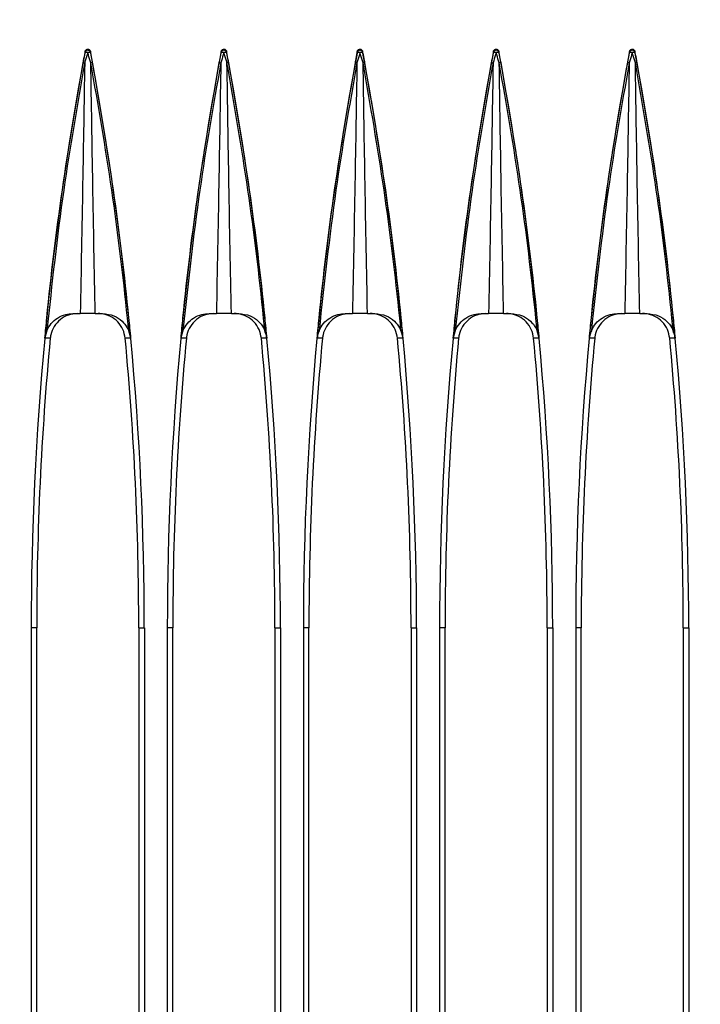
# Model space of a CAD drawing. Header units: millimetres. Extents: x 25 to 1935, y 715 to 2336.
# Tile 150 of 252: x 1342 to 1352, y 1004 to 1018. Entities that reach past the tile are written whole.
import ezdxf

# ---------------------------------------------------------------- set-up
doc = ezdxf.new("R2010")
doc.units = ezdxf.units.MM
doc.header["$LTSCALE"] = 2
doc.layers.get('0').update_dxf_attribs({"color": 2})
doc.styles.add('FS2312', font='simsun.ttf', dxfattribs={"width": 0.8})
doc.dimstyles.new('STANDARD$0', dxfattribs={"dimtxt": 3.5, "dimasz": 3, "dimexe": 1.5, "dimexo": 0.5, "dimgap": 1.5, "dimtad": 1, "dimdec": 1, "dimlfac": 5, "dimdsep": 46, "dimtxsty": 'FS2312', "dimblk1": 'OPEN', "dimblk2": 'OPEN', "dimsah": 1, "dimcen": 0, "dimclrd": 4, "dimclre": 4, "dimclrt": 4, "dimadec": 0, "dimazin": 0, "dimtfac": 1, "dimtdec": 1, "dimtmove": 1, "dimatfit": 0, "dimldrblk": 'OPEN', "dimfxl": 1, "dimtolj": 1, "dimtzin": 0, "dimlwd": 18, "dimlwe": 18, "dimarcsym": 1})

# ---------------------------------------------------------------- blocks, each defined once
blk = doc.blocks.new('_OPEN')
at = {"color": 0}
for p, q in [((-0.966, 0.259), (0, 0)), ((0, 0), (-1, 0)), ((0, 0), (-0.966, -0.259))]:
    blk.add_line(p, q, dxfattribs=at)
blk = doc.blocks.new('*D46')
at = {"color": 4, "lineweight": 18, "transparency": 16777216}
for p, q in [((1275.228, 1018.123), (1275.228, 1070.112)), ((1397.628, 1018.515), (1397.628, 1070.112)), ((1278.228, 1068.612), (1394.628, 1068.612))]:
    blk.add_line(p, q, dxfattribs=at)
at = {"layer": 'Defpoints', "color": 0, "transparency": 16777216}
for p in [(1397.628, 1068.612), (1397.628, 1018.015), (1275.228, 1017.623)]:
    blk.add_point(p, dxfattribs=at)
at = {"color": 4, "lineweight": 18, "transparency": 16777216, "xscale": 3, "yscale": 3, "zscale": 3, "rotation": 180}
blk.add_blockref('_OPEN', (1275.228, 1068.612), dxfattribs=at)
at = {"color": 4, "lineweight": 18, "transparency": 16777216, "xscale": 3, "yscale": 3, "zscale": 3}
blk.add_blockref('_OPEN', (1397.628, 1068.612), dxfattribs=at)
at = {"color": 4, "transparency": 16777216, "insert": (1336.428, 1071.862), "char_height": 3.5, "attachment_point": 5, "style": 'FS2312'}
blk.add_mtext('\\A1;612', dxfattribs=at)

msp = doc.modelspace()

# ---------------------------------------------------------------- linework, layer by layer
at = {"color": 2, "linetype": 'Continuous', "lineweight": 30}
for p, q in [((1343.389, 1017.655), (1343.389, 1017.67)), ((1343.467, 1017.67), (1343.467, 1017.655)), ((1345.389, 1017.655), (1345.389, 1017.67)), ((1345.467, 1017.67), (1345.467, 1017.655)), ((1347.389, 1017.655), (1347.389, 1017.67)), ((1347.467, 1017.67), (1347.467, 1017.655)), ((1349.389, 1017.655), (1349.389, 1017.67)), ((1349.467, 1017.67), (1349.467, 1017.655)), ((1351.389, 1017.655), (1351.389, 1017.67)), ((1351.467, 1017.67), (1351.467, 1017.655)), ((1343.21, 1013.82), (1343.318, 1013.82)), ((1343.538, 1013.82), (1343.646, 1013.82)), ((1345.21, 1013.82), (1345.318, 1013.82)), ((1345.538, 1013.82), (1345.646, 1013.82)), ((1347.21, 1013.82), (1347.318, 1013.82)), ((1347.538, 1013.82), (1347.646, 1013.82)), ((1349.21, 1013.82), (1349.318, 1013.82)), ((1349.538, 1013.82), (1349.646, 1013.82)), ((1351.21, 1013.82), (1351.318, 1013.82)), ((1351.538, 1013.82), (1351.646, 1013.82)), ((1342.597, 1009.204), (1342.597, 918.637)), ((1342.678, 1009.204), (1342.597, 1009.204)), ((1342.678, 990.62), (1342.678, 1009.204)), ((1344.178, 1009.204), (1344.26, 1009.204)), ((1344.178, 1009.204), (1344.178, 990.62)), ((1344.26, 1009.204), (1344.26, 918.637)), ((1344.597, 1009.204), (1344.597, 918.637)), ((1344.678, 1009.204), (1344.597, 1009.204)), ((1344.678, 990.62), (1344.678, 1009.204)), ((1346.178, 1009.204), (1346.26, 1009.204)), ((1346.178, 1009.204), (1346.178, 990.62)), ((1346.26, 1009.204), (1346.26, 918.637)), ((1346.597, 1009.204), (1346.597, 918.637)), ((1346.678, 1009.204), (1346.597, 1009.204)), ((1346.678, 990.62), (1346.678, 1009.204)), ((1348.178, 1009.204), (1348.26, 1009.204)), ((1348.178, 1009.204), (1348.178, 990.62)), ((1348.26, 1009.204), (1348.26, 918.637)), ((1348.597, 1009.204), (1348.597, 918.637)), ((1348.678, 1009.204), (1348.597, 1009.204)), ((1348.678, 990.62), (1348.678, 1009.204)), ((1350.178, 1009.204), (1350.26, 1009.204)), ((1350.178, 1009.204), (1350.178, 990.62)), ((1350.26, 1009.204), (1350.26, 918.637)), ((1350.597, 1009.204), (1350.597, 918.637)), ((1350.678, 1009.204), (1350.597, 1009.204)), ((1350.678, 990.62), (1350.678, 1009.204)), ((1352.178, 1009.204), (1352.26, 1009.204)), ((1352.178, 1009.204), (1352.178, 990.62)), ((1352.26, 1009.204), (1352.26, 918.637))]:
    msp.add_line(p, q, dxfattribs=at)
at = {"color": 2, "linetype": 'Continuous', "lineweight": 30, "flags": 128}
for points in [[(1342.877, 1013.458), (1342.838, 1013.458), (1342.8, 1013.458), (1342.799, 1013.458)], [(1344.058, 1013.458), (1344.057, 1013.458), (1344.018, 1013.458), (1343.979, 1013.458)], [(1344.877, 1013.458), (1344.838, 1013.458), (1344.8, 1013.458), (1344.799, 1013.458)], [(1346.058, 1013.458), (1346.057, 1013.458), (1346.018, 1013.458), (1345.979, 1013.458)], [(1346.877, 1013.458), (1346.838, 1013.458), (1346.8, 1013.458), (1346.799, 1013.458)], [(1348.058, 1013.458), (1348.057, 1013.458), (1348.018, 1013.458), (1347.979, 1013.458)], [(1348.877, 1013.458), (1348.838, 1013.458), (1348.8, 1013.458), (1348.799, 1013.458)], [(1350.058, 1013.458), (1350.057, 1013.458), (1350.018, 1013.458), (1349.979, 1013.458)], [(1350.877, 1013.458), (1350.838, 1013.458), (1350.8, 1013.458), (1350.799, 1013.458)], [(1352.058, 1013.458), (1352.057, 1013.458), (1352.018, 1013.458), (1351.979, 1013.458)]]:
    msp.add_lwpolyline(points, dxfattribs=at)
at = {"color": 2, "linetype": 'Continuous', "lineweight": 30}
for centre, radius, start, end in [((1343.428, 1017.646), 0.0402, 12.6345, 167.3655), ((1345.428, 1017.646), 0.0402, 12.6345, 167.3655), ((1347.428, 1017.646), 0.0402, 12.6345, 167.3655), ((1349.428, 1017.646), 0.0402, 12.6345, 167.3655), ((1351.428, 1017.646), 0.0402, 12.6345, 167.3655), ((1388.228, 1009.204), 45.631, 169.3088, 180), ((1343.398, 1017.535), 0.121, 75.3232, 94.1449), ((1343.459, 1017.535), 0.121, 85.8551, 104.6768), ((1298.628, 1009.204), 45.631, 0, 10.6912), ((1390.228, 1009.204), 45.631, 169.3088, 180), ((1345.398, 1017.535), 0.121, 75.3232, 94.1449), ((1345.459, 1017.535), 0.121, 85.8551, 104.6768), ((1300.628, 1009.204), 45.631, 0, 10.6912), ((1392.228, 1009.204), 45.631, 169.3088, 180), ((1347.398, 1017.535), 0.121, 75.3232, 94.1449), ((1347.459, 1017.535), 0.121, 85.8551, 104.6768), ((1302.628, 1009.204), 45.631, 0, 10.6912), ((1394.228, 1009.204), 45.631, 169.3088, 180), ((1349.398, 1017.535), 0.121, 75.3232, 94.1449), ((1349.459, 1017.535), 0.121, 85.8551, 104.6768), ((1304.628, 1009.204), 45.631, 0, 10.6912), ((1396.228, 1009.204), 45.631, 169.3088, 180), ((1351.398, 1017.535), 0.121, 75.3232, 94.1449), ((1351.459, 1017.535), 0.121, 85.8551, 104.6768), ((1306.628, 1009.204), 45.631, 0, 10.6912), ((1388.228, 1009.204), 45.55, 174.6418, 180), ((1298.628, 1009.204), 45.55, 0, 5.3582), ((1390.228, 1009.204), 45.55, 174.6418, 180), ((1300.628, 1009.204), 45.55, 0, 5.3582), ((1392.228, 1009.204), 45.55, 174.6418, 180), ((1302.628, 1009.204), 45.55, 0, 5.3582), ((1394.228, 1009.204), 45.55, 174.6418, 180), ((1304.628, 1009.204), 45.55, 0, 5.3582), ((1396.228, 1009.204), 45.55, 174.6418, 180), ((1306.628, 1009.204), 45.55, 0, 5.3582)]:
    msp.add_arc(centre, radius, start, end, dxfattribs=at)
for points, knots in [([(1343.389, 1017.67), (1343.39, 1017.674), (1343.393, 1017.683), (1343.402, 1017.694), (1343.414, 1017.701), (1343.428, 1017.704), (1343.441, 1017.702), (1343.453, 1017.695), (1343.462, 1017.685), (1343.466, 1017.676), (1343.467, 1017.671), (1343.467, 1017.67)], [0, 0, 0, 0, 0.126498, 0.253099, 0.376888, 0.496626, 0.613748, 0.73071, 0.849898, 0.972797, 1, 1, 1, 1]), ([(1345.389, 1017.67), (1345.39, 1017.674), (1345.393, 1017.683), (1345.402, 1017.694), (1345.414, 1017.701), (1345.428, 1017.704), (1345.441, 1017.702), (1345.453, 1017.695), (1345.462, 1017.685), (1345.466, 1017.676), (1345.467, 1017.671), (1345.467, 1017.67)], [0, 0, 0, 0, 0.126498, 0.253099, 0.376888, 0.496626, 0.613748, 0.73071, 0.849898, 0.972797, 1, 1, 1, 1]), ([(1347.389, 1017.67), (1347.39, 1017.674), (1347.393, 1017.683), (1347.402, 1017.694), (1347.414, 1017.701), (1347.428, 1017.704), (1347.441, 1017.702), (1347.453, 1017.695), (1347.462, 1017.685), (1347.466, 1017.676), (1347.467, 1017.671), (1347.467, 1017.67)], [0, 0, 0, 0, 0.126498, 0.253099, 0.376888, 0.496626, 0.613748, 0.73071, 0.849898, 0.972797, 1, 1, 1, 1]), ([(1349.389, 1017.67), (1349.39, 1017.674), (1349.393, 1017.683), (1349.402, 1017.694), (1349.414, 1017.701), (1349.428, 1017.704), (1349.441, 1017.702), (1349.453, 1017.695), (1349.462, 1017.685), (1349.466, 1017.676), (1349.467, 1017.671), (1349.467, 1017.67)], [0, 0, 0, 0, 0.126498, 0.253099, 0.376888, 0.496626, 0.613748, 0.73071, 0.849898, 0.972797, 1, 1, 1, 1]), ([(1351.389, 1017.67), (1351.39, 1017.674), (1351.393, 1017.683), (1351.402, 1017.694), (1351.414, 1017.701), (1351.428, 1017.704), (1351.441, 1017.702), (1351.453, 1017.695), (1351.462, 1017.685), (1351.466, 1017.676), (1351.467, 1017.671), (1351.467, 1017.67)], [0, 0, 0, 0, 0.126498, 0.253099, 0.376888, 0.496626, 0.613748, 0.73071, 0.849898, 0.972797, 1, 1, 1, 1]), ([(1343.361, 1017.506), (1343.363, 1017.516), (1343.373, 1017.566), (1343.382, 1017.616), (1343.389, 1017.655)], [0, 0, 0, 0, 0.2074033, 1, 1, 1, 1]), ([(1343.428, 1017.651), (1343.416, 1017.612), (1343.401, 1017.562), (1343.386, 1017.512), (1343.383, 1017.502), (1343.383, 1017.502)], [0, 0, 0, 0, 0.791914, 0.999923, 1, 1, 1, 1]), ([(1343.474, 1017.502), (1343.474, 1017.502), (1343.471, 1017.512), (1343.455, 1017.562), (1343.44, 1017.612), (1343.428, 1017.651)], [0, 0, 0, 0, 0.000077, 0.208086, 1, 1, 1, 1]), ([(1343.467, 1017.655), (1343.475, 1017.616), (1343.484, 1017.566), (1343.493, 1017.516), (1343.495, 1017.506)], [0, 0, 0, 0, 0.792522, 1, 1, 1, 1]), ([(1345.361, 1017.506), (1345.363, 1017.516), (1345.373, 1017.566), (1345.382, 1017.616), (1345.389, 1017.655)], [0, 0, 0, 0, 0.2074033, 1, 1, 1, 1]), ([(1345.428, 1017.651), (1345.416, 1017.612), (1345.401, 1017.562), (1345.386, 1017.512), (1345.383, 1017.502), (1345.383, 1017.502)], [0, 0, 0, 0, 0.791914, 0.999923, 1, 1, 1, 1]), ([(1345.474, 1017.502), (1345.474, 1017.502), (1345.471, 1017.512), (1345.455, 1017.562), (1345.44, 1017.612), (1345.428, 1017.651)], [0, 0, 0, 0, 0.0000768, 0.2080855, 1, 1, 1, 1]), ([(1345.467, 1017.655), (1345.475, 1017.616), (1345.484, 1017.566), (1345.493, 1017.516), (1345.495, 1017.506)], [0, 0, 0, 0, 0.792522, 1, 1, 1, 1]), ([(1347.361, 1017.506), (1347.363, 1017.516), (1347.373, 1017.566), (1347.382, 1017.616), (1347.389, 1017.655)], [0, 0, 0, 0, 0.207403, 1, 1, 1, 1]), ([(1347.428, 1017.651), (1347.416, 1017.612), (1347.401, 1017.562), (1347.386, 1017.512), (1347.383, 1017.502), (1347.383, 1017.502)], [0, 0, 0, 0, 0.791914, 0.999923, 1, 1, 1, 1]), ([(1347.474, 1017.502), (1347.474, 1017.502), (1347.471, 1017.512), (1347.455, 1017.562), (1347.44, 1017.612), (1347.428, 1017.651)], [0, 0, 0, 0, 0.000077, 0.208086, 1, 1, 1, 1]), ([(1347.467, 1017.655), (1347.475, 1017.616), (1347.484, 1017.566), (1347.493, 1017.516), (1347.495, 1017.506)], [0, 0, 0, 0, 0.792522, 1, 1, 1, 1]), ([(1349.361, 1017.506), (1349.363, 1017.516), (1349.373, 1017.566), (1349.382, 1017.616), (1349.389, 1017.655)], [0, 0, 0, 0, 0.207403, 1, 1, 1, 1]), ([(1349.428, 1017.651), (1349.416, 1017.612), (1349.401, 1017.562), (1349.386, 1017.512), (1349.383, 1017.502), (1349.383, 1017.502)], [0, 0, 0, 0, 0.791914, 0.999923, 1, 1, 1, 1]), ([(1349.474, 1017.502), (1349.474, 1017.502), (1349.471, 1017.512), (1349.455, 1017.562), (1349.44, 1017.612), (1349.428, 1017.651)], [0, 0, 0, 0, 0.000077, 0.208086, 1, 1, 1, 1]), ([(1349.467, 1017.655), (1349.475, 1017.616), (1349.484, 1017.566), (1349.493, 1017.516), (1349.495, 1017.506)], [0, 0, 0, 0, 0.792522, 1, 1, 1, 1]), ([(1351.361, 1017.506), (1351.363, 1017.516), (1351.373, 1017.566), (1351.382, 1017.616), (1351.389, 1017.655)], [0, 0, 0, 0, 0.207403, 1, 1, 1, 1]), ([(1351.428, 1017.651), (1351.416, 1017.612), (1351.401, 1017.562), (1351.386, 1017.512), (1351.383, 1017.502), (1351.383, 1017.502)], [0, 0, 0, 0, 0.791914, 0.999923, 1, 1, 1, 1]), ([(1351.474, 1017.502), (1351.474, 1017.502), (1351.471, 1017.512), (1351.455, 1017.562), (1351.44, 1017.612), (1351.428, 1017.651)], [0, 0, 0, 0, 0.0000768, 0.2080855, 1, 1, 1, 1]), ([(1351.467, 1017.655), (1351.475, 1017.616), (1351.484, 1017.566), (1351.493, 1017.516), (1351.495, 1017.506)], [0, 0, 0, 0, 0.792522, 1, 1, 1, 1]), ([(1342.799, 1013.458), (1342.808, 1013.557), (1342.878, 1014.285), (1343.039, 1015.639), (1343.254, 1016.884), (1343.361, 1017.506)], [0, 0, 0, 0, 0.073363, 0.53668, 1, 1, 1, 1]), ([(1343.383, 1017.502), (1343.274, 1016.88), (1343.045, 1015.575), (1342.902, 1014.258), (1342.827, 1013.568)], [0, 0, 0, 0, 0.476437, 1, 1, 1, 1]), ([(1343.383, 1017.502), (1343.373, 1016.908), (1343.354, 1015.681), (1343.33, 1014.453), (1343.318, 1013.82)], [0, 0, 0, 0, 0.48457, 1, 1, 1, 1]), ([(1344.03, 1013.568), (1344.024, 1013.63), (1343.955, 1014.321), (1343.798, 1015.637), (1343.582, 1016.88), (1343.474, 1017.502)], [0, 0, 0, 0, 0.04722, 0.52362, 1, 1, 1, 1]), ([(1343.538, 1013.82), (1343.526, 1014.453), (1343.502, 1015.681), (1343.483, 1016.908), (1343.474, 1017.502)], [0, 0, 0, 0, 0.51543, 1, 1, 1, 1]), ([(1343.495, 1017.506), (1343.602, 1016.884), (1343.817, 1015.639), (1343.978, 1014.285), (1344.048, 1013.557), (1344.058, 1013.458)], [0, 0, 0, 0, 0.463268, 0.926536, 1, 1, 1, 1]), ([(1344.799, 1013.458), (1344.808, 1013.557), (1344.878, 1014.285), (1345.039, 1015.639), (1345.254, 1016.884), (1345.361, 1017.506)], [0, 0, 0, 0, 0.073363, 0.53668, 1, 1, 1, 1]), ([(1345.383, 1017.502), (1345.274, 1016.88), (1345.045, 1015.575), (1344.902, 1014.258), (1344.827, 1013.568)], [0, 0, 0, 0, 0.476437, 1, 1, 1, 1]), ([(1345.383, 1017.502), (1345.373, 1016.908), (1345.354, 1015.681), (1345.33, 1014.453), (1345.318, 1013.82)], [0, 0, 0, 0, 0.48457, 1, 1, 1, 1]), ([(1346.03, 1013.568), (1346.024, 1013.63), (1345.955, 1014.321), (1345.798, 1015.637), (1345.582, 1016.88), (1345.474, 1017.502)], [0, 0, 0, 0, 0.04722, 0.52362, 1, 1, 1, 1]), ([(1345.538, 1013.82), (1345.526, 1014.453), (1345.502, 1015.681), (1345.483, 1016.908), (1345.474, 1017.502)], [0, 0, 0, 0, 0.51543, 1, 1, 1, 1]), ([(1345.495, 1017.506), (1345.602, 1016.884), (1345.817, 1015.639), (1345.978, 1014.285), (1346.048, 1013.557), (1346.058, 1013.458)], [0, 0, 0, 0, 0.463268, 0.9265359, 1, 1, 1, 1]), ([(1346.799, 1013.458), (1346.808, 1013.557), (1346.878, 1014.285), (1347.039, 1015.639), (1347.254, 1016.884), (1347.361, 1017.506)], [0, 0, 0, 0, 0.073363, 0.53668, 1, 1, 1, 1]), ([(1347.383, 1017.502), (1347.274, 1016.88), (1347.045, 1015.575), (1346.902, 1014.258), (1346.827, 1013.568)], [0, 0, 0, 0, 0.476437, 1, 1, 1, 1]), ([(1347.383, 1017.502), (1347.373, 1016.908), (1347.354, 1015.681), (1347.33, 1014.453), (1347.318, 1013.82)], [0, 0, 0, 0, 0.48457, 1, 1, 1, 1]), ([(1348.03, 1013.568), (1348.024, 1013.63), (1347.955, 1014.321), (1347.798, 1015.637), (1347.582, 1016.88), (1347.474, 1017.502)], [0, 0, 0, 0, 0.04722, 0.52362, 1, 1, 1, 1]), ([(1347.538, 1013.82), (1347.526, 1014.453), (1347.502, 1015.681), (1347.483, 1016.908), (1347.474, 1017.502)], [0, 0, 0, 0, 0.51543, 1, 1, 1, 1]), ([(1347.495, 1017.506), (1347.602, 1016.884), (1347.817, 1015.639), (1347.978, 1014.285), (1348.048, 1013.557), (1348.058, 1013.458)], [0, 0, 0, 0, 0.463268, 0.9265359, 1, 1, 1, 1]), ([(1348.799, 1013.458), (1348.808, 1013.557), (1348.878, 1014.285), (1349.039, 1015.639), (1349.254, 1016.884), (1349.361, 1017.506)], [0, 0, 0, 0, 0.073363, 0.53668, 1, 1, 1, 1]), ([(1349.383, 1017.502), (1349.274, 1016.88), (1349.045, 1015.575), (1348.902, 1014.258), (1348.827, 1013.568)], [0, 0, 0, 0, 0.476437, 1, 1, 1, 1]), ([(1349.383, 1017.502), (1349.373, 1016.908), (1349.354, 1015.681), (1349.33, 1014.453), (1349.318, 1013.82)], [0, 0, 0, 0, 0.48457, 1, 1, 1, 1]), ([(1350.03, 1013.568), (1350.024, 1013.63), (1349.955, 1014.321), (1349.798, 1015.637), (1349.582, 1016.88), (1349.474, 1017.502)], [0, 0, 0, 0, 0.04722, 0.52362, 1, 1, 1, 1]), ([(1349.538, 1013.82), (1349.526, 1014.453), (1349.502, 1015.681), (1349.483, 1016.908), (1349.474, 1017.502)], [0, 0, 0, 0, 0.51543, 1, 1, 1, 1]), ([(1349.495, 1017.506), (1349.602, 1016.884), (1349.817, 1015.639), (1349.978, 1014.285), (1350.048, 1013.557), (1350.058, 1013.458)], [0, 0, 0, 0, 0.463268, 0.9265359, 1, 1, 1, 1]), ([(1350.799, 1013.458), (1350.808, 1013.557), (1350.878, 1014.285), (1351.039, 1015.639), (1351.254, 1016.884), (1351.361, 1017.506)], [0, 0, 0, 0, 0.073363, 0.53668, 1, 1, 1, 1]), ([(1351.383, 1017.502), (1351.274, 1016.88), (1351.045, 1015.575), (1350.902, 1014.258), (1350.827, 1013.568)], [0, 0, 0, 0, 0.476437, 1, 1, 1, 1]), ([(1351.383, 1017.502), (1351.373, 1016.908), (1351.354, 1015.681), (1351.33, 1014.453), (1351.318, 1013.82)], [0, 0, 0, 0, 0.48457, 1, 1, 1, 1]), ([(1352.03, 1013.568), (1352.024, 1013.63), (1351.955, 1014.321), (1351.798, 1015.637), (1351.582, 1016.88), (1351.474, 1017.502)], [0, 0, 0, 0, 0.04722, 0.52362, 1, 1, 1, 1]), ([(1351.538, 1013.82), (1351.526, 1014.453), (1351.502, 1015.681), (1351.483, 1016.908), (1351.474, 1017.502)], [0, 0, 0, 0, 0.51543, 1, 1, 1, 1]), ([(1351.495, 1017.506), (1351.602, 1016.884), (1351.817, 1015.639), (1351.978, 1014.285), (1352.048, 1013.557), (1352.058, 1013.458)], [0, 0, 0, 0, 0.463268, 0.9265359, 1, 1, 1, 1]), ([(1342.827, 1013.568), (1342.847, 1013.606), (1342.887, 1013.683), (1342.987, 1013.764), (1343.097, 1013.812), (1343.175, 1013.818), (1343.21, 1013.82)], [0, 0, 0, 0, 0.2443179, 0.487298, 0.7663391, 1, 1, 1, 1]), ([(1343.276, 1013.82), (1343.231, 1013.816), (1343.141, 1013.807), (1343.021, 1013.738), (1342.93, 1013.636), (1342.888, 1013.536), (1342.879, 1013.475), (1342.877, 1013.458)], [0, 0, 0, 0, 0.22861, 0.457225, 0.685714, 0.913942, 1, 1, 1, 1]), ([(1343.538, 1013.82), (1343.518, 1013.82), (1343.478, 1013.82), (1343.41, 1013.82), (1343.355, 1013.82), (1343.327, 1013.82), (1343.318, 1013.82)], [0, 0, 0, 0, 0.289036, 0.577992, 0.866411, 1, 1, 1, 1]), ([(1343.979, 1013.458), (1343.971, 1013.502), (1343.953, 1013.591), (1343.874, 1013.704), (1343.764, 1013.784), (1343.66, 1013.817), (1343.598, 1013.82), (1343.58, 1013.82)], [0, 0, 0, 0, 0.227964, 0.455923, 0.684031, 0.912408, 1, 1, 1, 1]), ([(1343.646, 1013.82), (1343.703, 1013.814), (1343.805, 1013.803), (1343.931, 1013.72), (1343.999, 1013.636), (1344.023, 1013.582), (1344.03, 1013.568)], [0, 0, 0, 0, 0.37377, 0.669739, 0.912396, 1, 1, 1, 1]), ([(1344.827, 1013.568), (1344.847, 1013.606), (1344.887, 1013.683), (1344.987, 1013.764), (1345.097, 1013.812), (1345.175, 1013.818), (1345.21, 1013.82)], [0, 0, 0, 0, 0.244318, 0.487298, 0.766339, 1, 1, 1, 1]), ([(1345.276, 1013.82), (1345.231, 1013.816), (1345.141, 1013.807), (1345.021, 1013.738), (1344.93, 1013.636), (1344.888, 1013.536), (1344.879, 1013.475), (1344.877, 1013.458)], [0, 0, 0, 0, 0.22861, 0.457225, 0.685714, 0.913942, 1, 1, 1, 1]), ([(1345.538, 1013.82), (1345.518, 1013.82), (1345.478, 1013.82), (1345.41, 1013.82), (1345.355, 1013.82), (1345.327, 1013.82), (1345.318, 1013.82)], [0, 0, 0, 0, 0.289036, 0.577992, 0.866411, 1, 1, 1, 1]), ([(1345.979, 1013.458), (1345.971, 1013.502), (1345.953, 1013.591), (1345.874, 1013.704), (1345.764, 1013.784), (1345.66, 1013.817), (1345.598, 1013.82), (1345.58, 1013.82)], [0, 0, 0, 0, 0.227964, 0.455923, 0.684031, 0.912408, 1, 1, 1, 1]), ([(1345.646, 1013.82), (1345.703, 1013.814), (1345.805, 1013.803), (1345.931, 1013.72), (1345.999, 1013.636), (1346.023, 1013.582), (1346.03, 1013.568)], [0, 0, 0, 0, 0.37377, 0.669739, 0.912396, 1, 1, 1, 1]), ([(1346.827, 1013.568), (1346.847, 1013.606), (1346.887, 1013.683), (1346.987, 1013.764), (1347.097, 1013.812), (1347.175, 1013.818), (1347.21, 1013.82)], [0, 0, 0, 0, 0.2443179, 0.487298, 0.7663391, 1, 1, 1, 1]), ([(1347.276, 1013.82), (1347.231, 1013.816), (1347.141, 1013.807), (1347.021, 1013.738), (1346.93, 1013.636), (1346.888, 1013.536), (1346.879, 1013.475), (1346.877, 1013.458)], [0, 0, 0, 0, 0.22861, 0.457225, 0.685714, 0.913942, 1, 1, 1, 1]), ([(1347.538, 1013.82), (1347.518, 1013.82), (1347.478, 1013.82), (1347.41, 1013.82), (1347.355, 1013.82), (1347.327, 1013.82), (1347.318, 1013.82)], [0, 0, 0, 0, 0.289036, 0.577992, 0.866411, 1, 1, 1, 1]), ([(1347.979, 1013.458), (1347.971, 1013.502), (1347.953, 1013.591), (1347.874, 1013.704), (1347.764, 1013.784), (1347.66, 1013.817), (1347.598, 1013.82), (1347.58, 1013.82)], [0, 0, 0, 0, 0.227964, 0.455923, 0.684031, 0.912408, 1, 1, 1, 1]), ([(1347.646, 1013.82), (1347.703, 1013.814), (1347.805, 1013.803), (1347.931, 1013.72), (1347.999, 1013.636), (1348.023, 1013.582), (1348.03, 1013.568)], [0, 0, 0, 0, 0.37377, 0.669739, 0.912396, 1, 1, 1, 1]), ([(1348.827, 1013.568), (1348.847, 1013.606), (1348.887, 1013.683), (1348.987, 1013.764), (1349.097, 1013.812), (1349.175, 1013.818), (1349.21, 1013.82)], [0, 0, 0, 0, 0.244318, 0.487298, 0.766339, 1, 1, 1, 1]), ([(1349.276, 1013.82), (1349.231, 1013.816), (1349.141, 1013.807), (1349.021, 1013.738), (1348.93, 1013.636), (1348.888, 1013.536), (1348.879, 1013.475), (1348.877, 1013.458)], [0, 0, 0, 0, 0.22861, 0.457225, 0.685714, 0.913942, 1, 1, 1, 1]), ([(1349.538, 1013.82), (1349.518, 1013.82), (1349.478, 1013.82), (1349.41, 1013.82), (1349.355, 1013.82), (1349.327, 1013.82), (1349.318, 1013.82)], [0, 0, 0, 0, 0.289036, 0.577992, 0.866411, 1, 1, 1, 1]), ([(1349.979, 1013.458), (1349.971, 1013.502), (1349.953, 1013.591), (1349.874, 1013.704), (1349.764, 1013.784), (1349.66, 1013.817), (1349.598, 1013.82), (1349.58, 1013.82)], [0, 0, 0, 0, 0.227964, 0.4559225, 0.684031, 0.9124081, 1, 1, 1, 1]), ([(1349.646, 1013.82), (1349.703, 1013.814), (1349.805, 1013.803), (1349.931, 1013.72), (1349.999, 1013.636), (1350.023, 1013.582), (1350.03, 1013.568)], [0, 0, 0, 0, 0.37377, 0.669739, 0.912396, 1, 1, 1, 1]), ([(1350.827, 1013.568), (1350.847, 1013.606), (1350.887, 1013.683), (1350.987, 1013.764), (1351.097, 1013.812), (1351.175, 1013.818), (1351.21, 1013.82)], [0, 0, 0, 0, 0.244318, 0.487298, 0.766339, 1, 1, 1, 1]), ([(1351.276, 1013.82), (1351.231, 1013.816), (1351.141, 1013.807), (1351.021, 1013.738), (1350.93, 1013.636), (1350.888, 1013.536), (1350.879, 1013.475), (1350.877, 1013.458)], [0, 0, 0, 0, 0.22861, 0.457225, 0.685714, 0.913942, 1, 1, 1, 1]), ([(1351.538, 1013.82), (1351.518, 1013.82), (1351.478, 1013.82), (1351.41, 1013.82), (1351.355, 1013.82), (1351.327, 1013.82), (1351.318, 1013.82)], [0, 0, 0, 0, 0.289036, 0.577992, 0.866411, 1, 1, 1, 1]), ([(1351.979, 1013.458), (1351.971, 1013.502), (1351.953, 1013.591), (1351.874, 1013.704), (1351.764, 1013.784), (1351.66, 1013.817), (1351.598, 1013.82), (1351.58, 1013.82)], [0, 0, 0, 0, 0.227964, 0.4559225, 0.684031, 0.9124081, 1, 1, 1, 1]), ([(1351.646, 1013.82), (1351.703, 1013.814), (1351.805, 1013.803), (1351.931, 1013.72), (1351.999, 1013.636), (1352.023, 1013.582), (1352.03, 1013.568)], [0, 0, 0, 0, 0.3737696, 0.6697393, 0.9123961, 1, 1, 1, 1]), ([(1342.827, 1013.568), (1342.819, 1013.546), (1342.806, 1013.51), (1342.8, 1013.473), (1342.799, 1013.458), (1342.799, 1013.458)], [0, 0, 0, 0, 0.606844, 0.984827, 1, 1, 1, 1]), ([(1344.058, 1013.458), (1344.058, 1013.458), (1344.056, 1013.47), (1344.051, 1013.508), (1344.038, 1013.543), (1344.03, 1013.568)], [0, 0, 0, 0, 0.015177, 0.320223, 1, 1, 1, 1]), ([(1344.827, 1013.568), (1344.819, 1013.546), (1344.806, 1013.51), (1344.8, 1013.473), (1344.799, 1013.458), (1344.799, 1013.458)], [0, 0, 0, 0, 0.606844, 0.984827, 1, 1, 1, 1]), ([(1346.058, 1013.458), (1346.058, 1013.458), (1346.056, 1013.47), (1346.051, 1013.508), (1346.038, 1013.543), (1346.03, 1013.568)], [0, 0, 0, 0, 0.015177, 0.320223, 1, 1, 1, 1]), ([(1346.827, 1013.568), (1346.819, 1013.546), (1346.806, 1013.51), (1346.8, 1013.473), (1346.799, 1013.458), (1346.799, 1013.458)], [0, 0, 0, 0, 0.606844, 0.984827, 1, 1, 1, 1]), ([(1348.058, 1013.458), (1348.058, 1013.458), (1348.056, 1013.47), (1348.051, 1013.508), (1348.038, 1013.543), (1348.03, 1013.568)], [0, 0, 0, 0, 0.015177, 0.320223, 1, 1, 1, 1]), ([(1348.827, 1013.568), (1348.819, 1013.546), (1348.806, 1013.51), (1348.8, 1013.473), (1348.799, 1013.458), (1348.799, 1013.458)], [0, 0, 0, 0, 0.606844, 0.984827, 1, 1, 1, 1]), ([(1350.058, 1013.458), (1350.058, 1013.458), (1350.056, 1013.47), (1350.051, 1013.508), (1350.038, 1013.543), (1350.03, 1013.568)], [0, 0, 0, 0, 0.015177, 0.320223, 1, 1, 1, 1]), ([(1350.827, 1013.568), (1350.819, 1013.546), (1350.806, 1013.51), (1350.8, 1013.473), (1350.799, 1013.458), (1350.799, 1013.458)], [0, 0, 0, 0, 0.606844, 0.984827, 1, 1, 1, 1]), ([(1352.058, 1013.458), (1352.058, 1013.458), (1352.056, 1013.47), (1352.051, 1013.508), (1352.038, 1013.543), (1352.03, 1013.568)], [0, 0, 0, 0, 0.015177, 0.320223, 1, 1, 1, 1])]:
    msp.add_open_spline(points, degree=3, knots=knots, dxfattribs=at)
for points in [[(1343.361, 1017.506), (1343.362, 1017.506), (1343.363, 1017.506), (1343.367, 1017.505), (1343.374, 1017.504), (1343.38, 1017.503), (1343.383, 1017.502)], [(1343.495, 1017.506), (1343.494, 1017.506), (1343.494, 1017.506), (1343.489, 1017.505), (1343.483, 1017.504), (1343.477, 1017.503), (1343.474, 1017.502)], [(1345.361, 1017.506), (1345.362, 1017.506), (1345.363, 1017.506), (1345.367, 1017.505), (1345.374, 1017.504), (1345.38, 1017.503), (1345.383, 1017.502)], [(1345.495, 1017.506), (1345.494, 1017.506), (1345.494, 1017.506), (1345.489, 1017.505), (1345.483, 1017.504), (1345.477, 1017.503), (1345.474, 1017.502)], [(1347.361, 1017.506), (1347.362, 1017.506), (1347.363, 1017.506), (1347.367, 1017.505), (1347.374, 1017.504), (1347.38, 1017.503), (1347.383, 1017.502)], [(1347.495, 1017.506), (1347.494, 1017.506), (1347.494, 1017.506), (1347.489, 1017.505), (1347.483, 1017.504), (1347.477, 1017.503), (1347.474, 1017.502)], [(1349.361, 1017.506), (1349.362, 1017.506), (1349.363, 1017.506), (1349.367, 1017.505), (1349.374, 1017.504), (1349.38, 1017.503), (1349.383, 1017.502)], [(1349.495, 1017.506), (1349.494, 1017.506), (1349.494, 1017.506), (1349.489, 1017.505), (1349.483, 1017.504), (1349.477, 1017.503), (1349.474, 1017.502)], [(1351.361, 1017.506), (1351.362, 1017.506), (1351.363, 1017.506), (1351.367, 1017.505), (1351.374, 1017.504), (1351.38, 1017.503), (1351.383, 1017.502)], [(1351.495, 1017.506), (1351.494, 1017.506), (1351.494, 1017.506), (1351.489, 1017.505), (1351.483, 1017.504), (1351.477, 1017.503), (1351.474, 1017.502)]]:
    msp.add_open_spline(points, degree=3, dxfattribs=at)

# ---------------------------------------------------------------- dimensions: what is measured, and where the dimension line sits
dim = msp.add_linear_dim(base=(1397.628, 1068.612), p1=(1275.228, 1017.623), p2=(1397.628, 1018.015), dimstyle='STANDARD$0')
dim.commit()
dim.dimension.update_dxf_attribs({"geometry": '*D46', "text_midpoint": (1336.428, 1071.862)})

doc.saveas('drawing.dxf')
